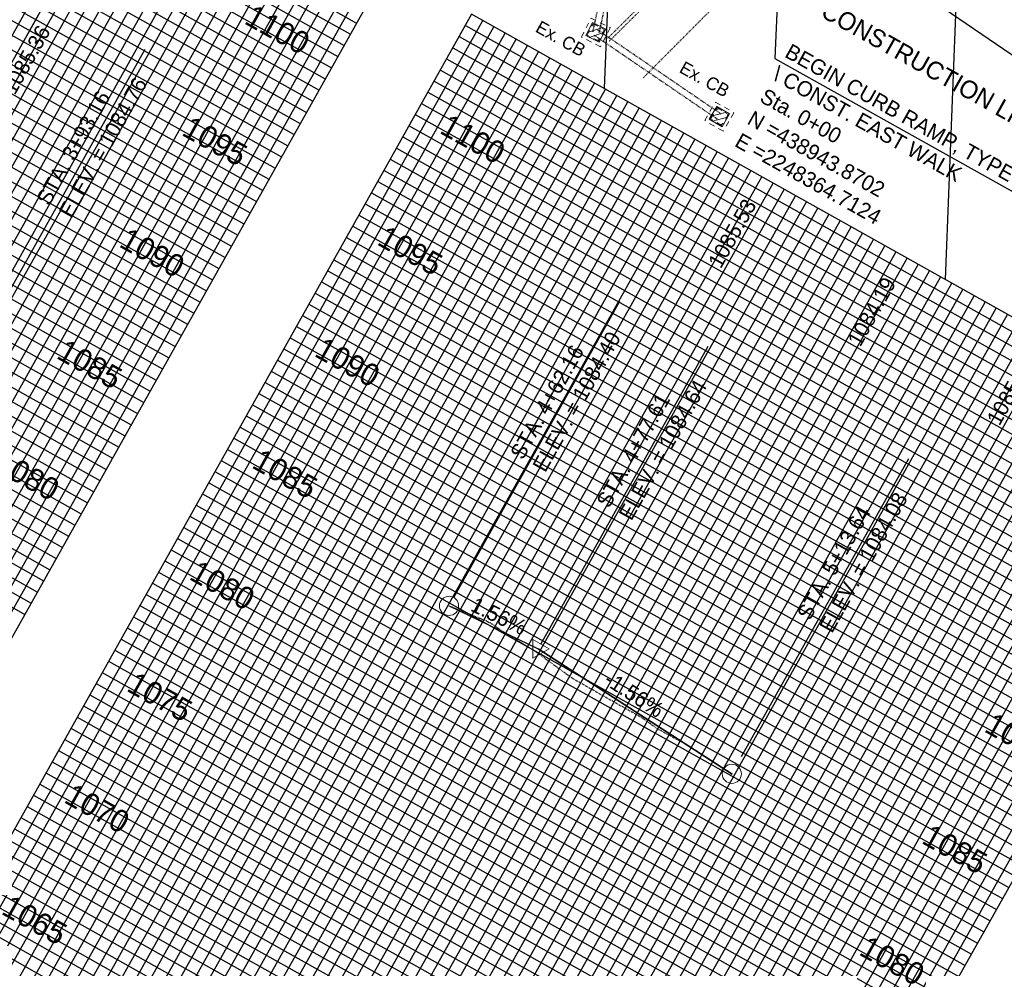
# Model space of a CAD drawing. Header units: feet. Extents: x 2245337 to 2248603, y 408525 to 439504.
# Tile 3 of 8: x 2248246 to 2248400, y 438783 to 438932. Entities that reach past the tile are written whole.
import ezdxf
from ezdxf import colors
from ezdxf.entities.mleader import LeaderData, LeaderLine
from ezdxf.math import Vec2, Vec3

# ---------------------------------------------------------------- set-up
doc = ezdxf.new("R2010")
doc.units = ezdxf.units.FT
doc.header["$MEASUREMENT"] = 0
for name, pattern in [('DGN Style 3', [0.19312, 0.137943, -0.055177]), ('OhDOT_USTN1', [0.055, 0.014, -0.041]), ('OhDOT_USTN2', [0.11, 0.069, -0.041]), ('OhDOT_USTN5', [0.11, 0.055, -0.055]), ('REDO_Drainage01', [1.6, 0.85, -0.75])]:
    doc.linetypes.add(name, pattern=pattern)
doc.layers.add('0_Mview', color=7, linetype='Continuous', plot=False)
for name, color, linetype in [('DR_X_Cells', 151, 'OhDOT_USTN2'), ('DR_X_Storm_Sewer', 151, 'OhDOT_USTN5'), ('DV_X_Property_Line', 7, 'Continuous'), ('GE_P_CL_Text', 7, 'Continuous'), ('GE_X_Cells', 2, 'Continuous'), ('LT_X_Foundation', 7, 'OhDOT_USTN1'), ('PF_P_Grade_Line', 7, 'Continuous'), ('PF_P_Text', 7, 'Continuous'), ('PF_X_Ground_Line', 3, 'OhDOT_USTN2'), ('PV_P_Construction_Limits', 203, 'DGN Style 3'), ('PV_X_Curb', 120, 'OhDOT_USTN1'), ('PV_X_Parking_Lot', 7, 'OhDOT_USTN5'), ('PV_X_Text', 7, 'Continuous'), ('PV_X_Walk', 120, 'OhDOT_USTN5'), ('SH_Data', 7, 'Continuous'), ('TX_P_20', 7, 'Continuous')]:
    doc.layers.add(name, color=color, linetype=linetype)
doc.layers.add('SH_Major_Grid_Line', color=254, linetype='Continuous', transparency=0.3)
doc.layers.add('SH_Minor_Grid_Line', color=252, linetype='Continuous', transparency=0.5)
doc.styles.add('Slanted-Normal', font='font31.shx', dxfattribs={"height": 0.14})
doc.styles.get("Standard").update_dxf_attribs({"font": 'arial.ttf'})
doc.styles.add('Straight-Normal', font='font30.shx', dxfattribs={"height": 0.14})

# ---------------------------------------------------------------- blocks, each defined once
blk = doc.blocks.new('CB22B-X')
at = {"layer": 'Defpoints', "color": 20, "linetype": 'REDO_Drainage01', "lineweight": 0}
blk.add_lwpolyline([(-1, 1), (1, 1), (1, -1), (-1, -1), (-1, 1)], close=True, dxfattribs=at)
at = {"layer": 'DR_X_Cells', "color": 151, "linetype": 'Continuous', "lineweight": 0}
for p, q in [((-1.15, -0.61), (0.61, 1.15)), ((-1.15, 0.52), (-0.52, 1.15)), ((-0.55, -1.15), (1.15, 0.55)), ((0.58, -1.15), (1.15, -0.58))]:
    blk.add_line(p, q, dxfattribs=at)
at = {"layer": 'DR_X_Cells', "color": 151, "linetype": 'REDO_Drainage01', "lineweight": 0}
blk.add_lwpolyline([(-1.67, 1.67), (1.67, 1.67), (1.67, -1.67), (-1.67, -1.67), (-1.67, 1.67)], close=True, dxfattribs=at)
at = {"layer": 'DR_X_Cells', "color": 151, "linetype": 'Continuous', "lineweight": 0, "flags": 128}
blk.add_lwpolyline([(-1.15, 1.15), (1.15, 1.15), (1.15, -1.15), (-1.15, -1.15), (-1.15, 1.15)], close=True, dxfattribs=at)
blk = doc.blocks.new('PI')
at = {"layer": 'GE_X_Cells', "color": 2, "linetype": 'Continuous', "lineweight": 0, "flags": 128}
blk.add_lwpolyline([(-0.0731, -0.0422), (0.073, -0.0422), (0, 0.0843), (-0.0731, -0.0422)], dxfattribs=at)
blk = doc.blocks.new('PC')
at = {"layer": 'GE_X_Cells', "color": 2, "linetype": 'Continuous', "lineweight": 0}
blk.add_circle((0, 0), 0.075, dxfattribs=at)

msp = doc.modelspace()

# ---------------------------------------------------------------- linework, layer by layer
at = {"layer": '0_Mview'}
for p, q in [((2248227.121, 438893.478), (2248250.275, 438934.763)), ((2248241.23, 438883.549), (2248265.558, 438926.927)), ((2248327.409, 438833.918), (2248353.538, 438880.507)), ((2248358.759, 438816.335), (2248384.888, 438862.924))]:
    msp.add_line(p, q, dxfattribs=at)
msp.add_lwpolyline([(2248313.794, 438841.202), (2248339.768, 438887.513)], dxfattribs=at)
at = {"layer": 'DR_X_Storm_Sewer'}
for points, elevation in [([(2248363.913, 439060.708), (2248335.504, 438929.669)], 1084.363), ([(2248364.891, 439060.496), (2248336.481, 438929.457)], 1084.363), ([(2248336.274, 438929.976), (2248355.581, 438916.803)], 1083.298), ([(2248335.711, 438929.15), (2248355.017, 438915.977)], 1083.298)]:
    msp.add_lwpolyline(points, dxfattribs=dict(at, elevation=elevation))
at = {"layer": 'DV_X_Property_Line'}
for p, q in [((2248341.292, 439021.896, 1083.62), (2248337.322, 438920.777, 1083.62)), ((2248394.626, 438994.41, 1083.62), (2248390.563, 438890.917, 1083.62))]:
    msp.add_line(p, q, dxfattribs=at)
at = {"layer": 'PF_P_Grade_Line'}
for points in [[(2248313.061, 438839.894), (2248326.996, 438833.183)], [(2248357.321, 438813.597), (2248326.996, 438833.183)]]:
    msp.add_lwpolyline(points, dxfattribs=at)
at = {"layer": 'PF_P_Grade_Line', "color": 7, "linetype": 'Continuous', "lineweight": -3, "flags": 128}
msp.add_lwpolyline([(2248313.061, 438839.894), (2248326.996, 438833.183), (2248357.321, 438813.597)], dxfattribs=at)
at = {"layer": 'PF_X_Ground_Line', "color": 3, "linetype": 'OhDOT_USTN2', "lineweight": -3, "flags": 128}
msp.add_lwpolyline([(2248313.061, 438839.894), (2248319.007, 438837.509), (2248319.012, 438837.425), (2248319.563, 438837.221), (2248321.652, 438835.768), (2248326.334, 438832.927), (2248332.008, 438828.809), (2248333.941, 438827.659), (2248343.105, 438822.474), (2248345.587, 438820.709), (2248350.313, 438818.134), (2248357.247, 438813.64), (2248357.321, 438813.597)], dxfattribs=at)
at = {"layer": 'PV_X_Curb'}
msp.add_arc((2250152.217, 437108.666, 1083.43), 2569.373, 133.870547, 134.914865, dxfattribs=at)
at = {"layer": 'PV_X_Parking_Lot'}
msp.add_arc((2250152.217, 437108.666, 1083.43), 2569.873, 133.870547, 134.914865, dxfattribs=at)
at = {"layer": 'PV_X_Walk'}
msp.add_arc((2236187.709, 451042.674, 1084.187), 17165.677, 315.0839882, 315.2412419, dxfattribs=at)
at = {"layer": 'SH_Data', "color": 7, "linetype": 'Continuous'}
for p, q in [((2248215.463, 438782.744), (2248303.513, 438939.739)), ((2248316.595, 438932.401), (2248228.546, 438775.407)), ((2248438.702, 438863.918), (2248316.595, 438932.401)), ((2248333.209, 438716.707), (2248421.258, 438873.702)), ((2248350.653, 438706.924), (2248438.702, 438863.918))]:
    msp.add_line(p, q, dxfattribs=at)
at = {"layer": 'SH_Major_Grid_Line', "color": 254, "linetype": 'Continuous'}
for p, q in [((2247909.965, 439137.528), (2248293.729, 438922.295)), ((2247900.182, 439120.084), (2248283.946, 438904.851)), ((2247890.399, 439102.64), (2248274.163, 438887.407)), ((2247880.615, 439085.196), (2248264.379, 438869.964)), ((2247870.832, 439067.752), (2248254.596, 438852.52)), ((2248180.575, 438802.311), (2248268.625, 438959.306)), ((2248198.019, 438792.528), (2248286.069, 438949.522)), ((2248245.99, 438765.624), (2248334.039, 438922.618)), ((2248306.812, 438914.958), (2248428.919, 438846.475)), ((2248263.434, 438755.84), (2248351.483, 438912.835)), ((2248280.877, 438746.057), (2248368.927, 438903.052)), ((2248297.029, 438897.514), (2248419.136, 438829.031)), ((2248298.321, 438736.274), (2248386.371, 438893.268)), ((2248315.765, 438726.491), (2248403.815, 438883.485)), ((2248287.246, 438880.07), (2248409.352, 438811.587)), ((2248277.462, 438862.626), (2248399.569, 438794.143)), ((2248267.679, 438845.182), (2248389.786, 438776.699)), ((2248257.896, 438827.738), (2248380.003, 438759.255)), ((2248248.112, 438810.295), (2248370.219, 438741.812)), ((2248238.329, 438792.851), (2248360.436, 438724.368))]:
    msp.add_line(p, q, dxfattribs=at)
at = {"layer": 'SH_Minor_Grid_Line', "color": 252, "linetype": 'Continuous'}
for p, q in [((2247914.857, 439146.249), (2248298.621, 438931.017)), ((2247913.878, 439144.505), (2248297.643, 438929.273)), ((2247912.9, 439142.761), (2248296.664, 438927.528)), ((2247911.922, 439141.016), (2248295.686, 438925.784)), ((2247910.943, 439139.272), (2248294.708, 438924.039)), ((2247908.987, 439135.783), (2248292.751, 438920.551)), ((2247908.008, 439134.039), (2248291.773, 438918.806)), ((2247907.03, 439132.294), (2248290.794, 438917.062)), ((2247906.052, 439130.55), (2248289.816, 438915.318)), ((2247905.073, 439128.806), (2248288.838, 438913.573)), ((2247904.095, 439127.061), (2248287.859, 438911.829)), ((2247903.117, 439125.317), (2248286.881, 438910.084)), ((2247902.138, 439123.572), (2248285.903, 438908.34)), ((2247901.16, 439121.828), (2248284.924, 438906.596)), ((2247899.203, 439118.339), (2248282.968, 438903.107)), ((2247898.225, 439116.595), (2248281.989, 438901.362)), ((2247897.247, 439114.851), (2248281.011, 438899.618)), ((2247896.268, 439113.106), (2248280.033, 438897.874)), ((2247895.29, 439111.362), (2248279.054, 438896.129)), ((2247894.312, 439109.617), (2248278.076, 438894.385)), ((2247893.333, 439107.873), (2248277.098, 438892.641)), ((2247892.355, 439106.129), (2248276.119, 438890.896)), ((2247891.377, 439104.384), (2248275.141, 438889.152)), ((2247889.42, 439100.895), (2248273.184, 438885.663)), ((2247888.442, 439099.151), (2248272.206, 438883.919)), ((2247887.464, 439097.407), (2248271.228, 438882.174)), ((2247886.485, 439095.662), (2248270.249, 438880.43)), ((2247885.507, 439093.918), (2248269.271, 438878.686)), ((2247884.529, 439092.174), (2248268.293, 438876.941)), ((2247883.55, 439090.429), (2248267.314, 438875.197)), ((2247882.572, 439088.685), (2248266.336, 438873.452)), ((2247881.594, 439086.94), (2248265.358, 438871.708)), ((2247879.637, 439083.452), (2248263.401, 438868.219)), ((2247878.659, 439081.707), (2248262.423, 438866.475)), ((2247877.68, 439079.963), (2248261.444, 438864.73)), ((2247876.702, 439078.219), (2248260.466, 438862.986)), ((2247875.724, 439076.474), (2248259.488, 438861.242)), ((2247874.745, 439074.73), (2248258.509, 438859.497)), ((2247873.767, 439072.985), (2248257.531, 438857.753)), ((2247872.789, 439071.241), (2248256.553, 438856.009)), ((2247871.81, 439069.497), (2248255.574, 438854.264)), ((2247869.854, 439066.008), (2248253.618, 438850.775)), ((2247868.875, 439064.263), (2248252.64, 438849.031)), ((2247867.897, 439062.519), (2248251.661, 438847.287)), ((2247866.919, 439060.775), (2248250.683, 438845.542)), ((2247865.94, 439059.03), (2248249.705, 438843.798)), ((2247864.962, 439057.286), (2248248.726, 438842.053)), ((2247863.984, 439055.542), (2248247.748, 438840.309)), ((2247863.005, 439053.797), (2248246.77, 438838.565)), ((2248175.342, 438805.246), (2248263.392, 438962.24)), ((2248177.087, 438804.268), (2248265.136, 438961.262)), ((2248178.831, 438803.289), (2248266.881, 438960.284)), ((2248182.32, 438801.333), (2248270.369, 438958.327)), ((2248184.064, 438800.354), (2248272.114, 438957.349)), ((2248185.808, 438799.376), (2248273.858, 438956.371)), ((2248187.553, 438798.398), (2248275.602, 438955.392)), ((2248189.297, 438797.419), (2248277.347, 438954.414)), ((2248191.042, 438796.441), (2248279.091, 438953.436)), ((2248192.786, 438795.463), (2248280.836, 438952.457)), ((2248194.53, 438794.484), (2248282.58, 438951.479)), ((2248196.275, 438793.506), (2248284.324, 438950.501)), ((2248199.764, 438791.549), (2248287.813, 438948.544)), ((2248201.508, 438790.571), (2248289.558, 438947.566)), ((2248203.252, 438789.593), (2248291.302, 438946.587)), ((2248204.997, 438788.614), (2248293.046, 438945.609)), ((2248206.741, 438787.636), (2248294.791, 438944.631)), ((2248208.485, 438786.658), (2248296.535, 438943.652)), ((2248210.23, 438785.679), (2248298.279, 438942.674)), ((2248211.974, 438784.701), (2248300.024, 438941.696)), ((2248213.719, 438783.723), (2248301.768, 438940.717)), ((2248230.29, 438774.429), (2248318.34, 438931.423)), ((2248232.035, 438773.45), (2248320.084, 438930.445)), ((2248315.617, 438930.657), (2248437.724, 438862.174)), ((2248233.779, 438772.472), (2248321.829, 438929.466)), ((2248235.523, 438771.494), (2248323.573, 438928.488)), ((2248314.639, 438928.913), (2248436.746, 438860.43)), ((2248237.268, 438770.515), (2248325.317, 438927.51)), ((2248313.661, 438927.168), (2248435.767, 438858.685)), ((2248239.012, 438769.537), (2248327.062, 438926.531)), ((2248240.757, 438768.559), (2248328.806, 438925.553)), ((2248312.682, 438925.424), (2248434.789, 438856.941)), ((2248242.501, 438767.58), (2248330.551, 438924.575)), ((2248244.245, 438766.602), (2248332.295, 438923.596)), ((2248311.704, 438923.68), (2248433.811, 438855.196)), ((2248247.734, 438764.645), (2248335.784, 438921.64)), ((2248249.478, 438763.667), (2248337.528, 438920.661)), ((2248310.726, 438921.935), (2248432.832, 438853.452)), ((2248251.223, 438762.689), (2248339.272, 438919.683)), ((2248309.747, 438920.191), (2248431.854, 438851.708)), ((2248252.967, 438761.71), (2248341.017, 438918.705)), ((2248254.712, 438760.732), (2248342.761, 438917.727)), ((2248308.769, 438918.446), (2248430.876, 438849.963)), ((2248256.456, 438759.754), (2248344.506, 438916.748)), ((2248307.791, 438916.702), (2248429.897, 438848.219)), ((2248258.2, 438758.775), (2248346.25, 438915.77)), ((2248259.945, 438757.797), (2248347.994, 438914.792)), ((2248261.689, 438756.819), (2248349.739, 438913.813)), ((2248305.834, 438913.213), (2248427.941, 438844.73)), ((2248265.178, 438754.862), (2248353.228, 438911.857)), ((2248304.856, 438911.469), (2248426.962, 438842.986)), ((2248266.922, 438753.884), (2248354.972, 438910.878)), ((2248268.667, 438752.905), (2248356.716, 438909.9)), ((2248270.411, 438751.927), (2248358.461, 438908.922)), ((2248303.877, 438909.724), (2248425.984, 438841.241)), ((2248272.155, 438750.949), (2248360.205, 438907.943)), ((2248273.9, 438749.97), (2248361.949, 438906.965)), ((2248302.899, 438907.98), (2248425.006, 438839.497)), ((2248275.644, 438748.992), (2248363.694, 438905.987)), ((2248301.921, 438906.236), (2248424.027, 438837.753)), ((2248277.389, 438748.014), (2248365.438, 438905.008)), ((2248279.133, 438747.035), (2248367.183, 438904.03)), ((2248300.942, 438904.491), (2248423.049, 438836.008)), ((2248282.622, 438745.079), (2248370.671, 438902.073)), ((2248299.964, 438902.747), (2248422.071, 438834.264)), ((2248284.366, 438744.1), (2248372.416, 438901.095)), ((2248298.986, 438901.003), (2248421.092, 438832.52)), ((2248286.11, 438743.122), (2248374.16, 438900.117)), ((2248287.855, 438742.144), (2248375.905, 438899.138)), ((2248298.007, 438899.258), (2248420.114, 438830.775)), ((2248289.599, 438741.165), (2248377.649, 438898.16)), ((2248291.344, 438740.187), (2248379.393, 438897.182)), ((2248293.088, 438739.209), (2248381.138, 438896.203)), ((2248294.832, 438738.23), (2248382.882, 438895.225)), ((2248296.051, 438895.769), (2248418.157, 438827.286)), ((2248295.072, 438894.025), (2248417.179, 438825.542)), ((2248296.577, 438737.252), (2248384.626, 438894.247)), ((2248294.094, 438892.281), (2248416.201, 438823.798)), ((2248300.066, 438735.295), (2248388.115, 438892.29)), ((2248301.81, 438734.317), (2248389.86, 438891.312)), ((2248293.116, 438890.536), (2248415.222, 438822.053)), ((2248303.554, 438733.339), (2248391.604, 438890.333)), ((2248292.137, 438888.792), (2248414.244, 438820.309)), ((2248305.299, 438732.36), (2248393.348, 438889.355)), ((2248307.043, 438731.382), (2248395.093, 438888.377)), ((2248291.159, 438887.047), (2248413.266, 438818.564)), ((2248308.787, 438730.404), (2248396.837, 438887.398)), ((2248290.181, 438885.303), (2248412.287, 438816.82)), ((2248310.532, 438729.426), (2248398.581, 438886.42)), ((2248312.276, 438728.447), (2248400.326, 438885.442)), ((2248314.021, 438727.469), (2248402.07, 438884.463)), ((2248289.202, 438883.559), (2248411.309, 438815.076)), ((2248317.509, 438725.512), (2248405.559, 438882.507)), ((2248288.224, 438881.814), (2248410.331, 438813.331)), ((2248319.254, 438724.534), (2248407.303, 438881.528)), ((2248320.998, 438723.556), (2248409.048, 438880.55)), ((2248322.743, 438722.577), (2248410.792, 438879.572)), ((2248286.267, 438878.326), (2248408.374, 438809.843)), ((2248324.487, 438721.599), (2248412.537, 438878.593)), ((2248326.231, 438720.621), (2248414.281, 438877.615)), ((2248285.289, 438876.581), (2248407.396, 438808.098)), ((2248327.976, 438719.642), (2248416.025, 438876.637)), ((2248284.311, 438874.837), (2248406.417, 438806.354)), ((2248329.72, 438718.664), (2248417.77, 438875.658)), ((2248331.464, 438717.686), (2248419.514, 438874.68)), ((2248283.332, 438873.092), (2248405.439, 438804.609)), ((2248282.354, 438871.348), (2248404.461, 438802.865)), ((2248334.953, 438715.729), (2248423.003, 438872.723)), ((2248336.698, 438714.751), (2248424.747, 438871.745)), ((2248338.442, 438713.772), (2248426.492, 438870.767)), ((2248340.186, 438712.794), (2248428.236, 438869.788)), ((2248281.376, 438869.604), (2248403.482, 438801.121)), ((2248341.931, 438711.816), (2248429.98, 438868.81)), ((2248280.397, 438867.859), (2248402.504, 438799.376)), ((2248343.675, 438710.837), (2248431.725, 438867.832)), ((2248345.42, 438709.859), (2248433.469, 438866.853)), ((2248279.419, 438866.115), (2248401.526, 438797.632)), ((2248347.164, 438708.881), (2248435.214, 438865.875)), ((2248278.441, 438864.371), (2248400.547, 438795.887)), ((2248348.908, 438707.902), (2248436.958, 438864.897)), ((2248276.484, 438860.882), (2248398.591, 438792.399)), ((2248275.506, 438859.137), (2248397.612, 438790.654)), ((2248274.527, 438857.393), (2248396.634, 438788.91)), ((2248273.549, 438855.649), (2248395.656, 438787.166)), ((2248272.571, 438853.904), (2248394.677, 438785.421)), ((2248271.592, 438852.16), (2248393.699, 438783.677)), ((2248270.614, 438850.415), (2248392.721, 438781.932)), ((2248269.636, 438848.671), (2248391.742, 438780.188)), ((2248268.657, 438846.927), (2248390.764, 438778.444)), ((2248266.701, 438843.438), (2248388.808, 438774.955)), ((2248265.722, 438841.694), (2248387.829, 438773.21)), ((2248264.744, 438839.949), (2248386.851, 438771.466)), ((2248263.766, 438838.205), (2248385.873, 438769.722)), ((2248262.787, 438836.46), (2248384.894, 438767.977)), ((2248261.809, 438834.716), (2248383.916, 438766.233)), ((2248260.831, 438832.972), (2248382.938, 438764.489)), ((2248259.852, 438831.227), (2248381.959, 438762.744)), ((2248258.874, 438829.483), (2248380.981, 438761)), ((2248256.917, 438825.994), (2248379.024, 438757.511)), ((2248255.939, 438824.25), (2248378.046, 438755.767)), ((2248254.961, 438822.505), (2248377.068, 438754.022)), ((2248253.982, 438820.761), (2248376.089, 438752.278)), ((2248253.004, 438819.017), (2248375.111, 438750.534)), ((2248252.026, 438817.272), (2248374.133, 438748.789)), ((2248251.047, 438815.528), (2248373.154, 438747.045)), ((2248250.069, 438813.783), (2248372.176, 438745.3)), ((2248249.091, 438812.039), (2248371.198, 438743.556)), ((2248247.134, 438808.55), (2248369.241, 438740.067)), ((2248246.156, 438806.806), (2248368.263, 438738.323)), ((2248245.177, 438805.061), (2248367.284, 438736.578)), ((2248244.199, 438803.317), (2248366.306, 438734.834)), ((2248243.221, 438801.573), (2248365.328, 438733.09)), ((2248242.242, 438799.828), (2248364.349, 438731.345)), ((2248241.264, 438798.084), (2248363.371, 438729.601)), ((2248240.286, 438796.34), (2248362.393, 438727.857)), ((2248239.307, 438794.595), (2248361.414, 438726.112)), ((2248237.351, 438791.106), (2248359.458, 438722.623)), ((2248236.372, 438789.362), (2248358.479, 438720.879))]:
    msp.add_line(p, q, dxfattribs=at)

# ---------------------------------------------------------------- block references
at = {"layer": '0_Mview', "xscale": 20, "yscale": 20, "zscale": 20}
for name, p, rotation in [('PC', (2248313.061, 438839.894), 330.7143082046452), ('PI', (2248326.996, 438833.183), 150.7143082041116), ('PC', (2248357.247, 438813.64), 330.7143082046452)]:
    msp.add_blockref(name, p, dxfattribs=dict(at, rotation=rotation))
at = {"layer": 'LT_X_Foundation'}
for p, rotation in [((2248335.992, 438929.563, 1083.298), 332.9888311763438), ((2248355.299, 438916.39, 1082.739), 329.7740364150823)]:
    msp.add_blockref('CB22B-X', p, dxfattribs=dict(at, rotation=rotation))

# ---------------------------------------------------------------- texts
at = {"layer": 'GE_P_CL_Text', "insert": (2248366.522, 438927.906), "char_height": 2.4, "width": 87.36758, "attachment_point": 1, "rotation": 330.71431, "style": 'Slanted-Normal'}
msp.add_mtext('BEGIN CURB RAMP, TYPE 2A\\P\\\\ CONST. EAST WALK\\PSta. 0+00\\PN =438943.8702\\PE =2248364.7124', dxfattribs=at)
at = {"layer": 'PF_P_Text', "color": 7, "linetype": 'Continuous', "lineweight": -3, "char_height": 2.4, "style": 'Slanted-Normal'}
for s, insert, attachment_point, rotation in [('STA. 3+76\\PELEV. = 1085.36 ', (2248238.99, 438908.511), 7, 60.71431), ('STA. 3+93.16\\PELEV. = 1084.76 ', (2248254.087, 438900.343), 7, 60.71431), ('1085.53', (2248358.377, 438897.529), 8, 60.71431), ('1084.19', (2248380.179, 438885.295), 8, 60.71431), ('STA. 4+62.16\\PELEV. = 1084.40', (2248328.118, 438860.612), 7, 60.71431), ('1085.17', (2248401.925, 438872.961), 8, 60.71431), ('STA. 4+77.61\\PELEV. = 1084.64 ', (2248341.583, 438853.061), 7, 60.71431), ('STA. 5+13.64\\PELEV. = 1084.08', (2248372.933, 438835.478), 7, 60.71431), ('1.56%', (2248320.344, 438837.195), 8, 334.28494), ('-1.56%', (2248341.316, 438825.017), 8, 327.14368)]:
    msp.add_mtext(s, dxfattribs=dict(at, insert=insert, attachment_point=attachment_point, rotation=rotation))
at = {"layer": 'PV_P_Construction_Limits', "insert": (2248372.317, 438934.571, -1082.916), "char_height": 2.8, "width": 55.63918, "attachment_point": 1, "rotation": 330.71431, "style": 'Slanted-Normal'}
msp.add_mtext('CONSTRUCTION LIMITS', dxfattribs=at)
at = {"layer": 'PV_X_Text', "char_height": 2, "width": 725.59682, "attachment_point": 1, "rotation": 330.71431, "style": 'Straight-Normal'}
for insert in [(2248327.379, 438931.5, 1084.363), (2248349.861, 438925.155, 1084.363)]:
    msp.add_mtext('Ex. CB', dxfattribs=dict(at, insert=insert))
at = {"layer": 'SH_Data', "char_height": 3.5, "width": 20.80085, "attachment_point": 1, "rotation": 330.71431, "style": 'Slanted-Normal'}
for s, insert in [('1100', (2248282.599, 438934.09)), ('1095', (2248272.816, 438916.646)), ('1100', (2248313.126, 438916.969)), ('1095', (2248303.343, 438899.525)), ('1090', (2248263.033, 438899.202)), ('\\pxt3;1085', (2248253.25, 438881.758)), ('1090', (2248293.56, 438882.081)), ('1080', (2248243.466, 438864.315)), ('\\pxt3;1085', (2248283.776, 438864.638)), ('1080', (2248273.993, 438847.194)), ('1075', (2248264.21, 438829.75)), ('1090', (2248398.223, 438823.382)), ('1070', (2248254.426, 438812.306)), ('\\pxt3;1085', (2248388.439, 438805.938)), ('1065', (2248244.643, 438794.862)), ('1080', (2248378.656, 438788.494))]:
    msp.add_mtext(s, dxfattribs=dict(at, insert=insert))

# ---------------------------------------------------------------- leaders
at = {"layer": 'TX_P_20'}
ml = msp.add_multileader_mtext('Standard', dxfattribs=at)
ml.set_content('', color=256)
ml.set_leader_properties()
ml.build(insert=Vec2(0, 0))
ml.multileader.update_dxf_attribs({"dogleg_length": 2.25, "arrow_head_size": 2, "scale": 20})
ctx = ml.context
ctx.base_point, ctx.scale, ctx.char_height, ctx.arrow_head_size, ctx.landing_gap_size, ctx.plane_origin, ctx.plane_x_axis, ctx.plane_y_axis = Vec3(2248465.287, 438913.741, -2166.536), 20, 2, 2, 1.8, Vec3(2248361.195, 438917.032, -2166.536), Vec3(-0.8721915, 0.4891647), Vec3(-0.4891647, -0.8721915)
ctx.text_align_type = 2
notes = []
notes.append((ctx, [(0, (1, 1, 0), (2248422.898, 438937.515, -2166.536), (0.8721915, -0.4891647), 45, [(0, [(2248372.462, 438951.677, -2166.536)], 0, [])])]))
ctx.mtext.insert, ctx.mtext.text_direction, ctx.mtext.rotation, ctx.mtext.alignment, ctx.mtext.flow_direction = Vec3(2248463.228, 438913.749, -2166.536), Vec3(-0.8721915, 0.4891647), -3.1415927, 3, 5
ml = msp.add_multileader_mtext('Standard', dxfattribs=at)
ml.set_content('', color=256)
ml.set_leader_properties()
ml.build(insert=Vec2(0, 0))
ml.multileader.update_dxf_attribs({"dogleg_length": 2.25, "arrow_head_size": 2, "scale": 20})
ctx = ml.context
ctx.base_point, ctx.scale, ctx.char_height, ctx.arrow_head_size, ctx.landing_gap_size, ctx.plane_origin, ctx.plane_x_axis, ctx.plane_y_axis = Vec3(2248459.202, 438891.441, -2166.536), 20, 2, 2, 1.8, Vec3(2248350.337, 438891.09, -2166.536), Vec3(-0.8721915, 0.4891647), Vec3(-0.4891647, -0.8721915)
ctx.text_align_type = 2
notes.append((ctx, [(0, (1, 1, 0), (2248416.813, 438915.215, -2166.536), (0.8721915, -0.4891647), 45, [(0, [(2248368.941, 438948.127, -2166.536)], 0, [])])]))
ctx.mtext.insert, ctx.mtext.text_direction, ctx.mtext.rotation, ctx.mtext.alignment, ctx.mtext.flow_direction = Vec3(2248457.143, 438891.45, -2166.536), Vec3(-0.8721915, 0.4891647), -3.1415927, 3, 5
ml = msp.add_multileader_mtext('Standard', dxfattribs=at)
ml.set_content('', color=256)
ml.set_leader_properties()
ml.build(insert=Vec2(0, 0))
ml.multileader.update_dxf_attribs({"dogleg_length": 2.25, "arrow_head_size": 2, "scale": 20})
ctx = ml.context
ctx.base_point, ctx.scale, ctx.char_height, ctx.arrow_head_size, ctx.landing_gap_size, ctx.plane_origin, ctx.plane_x_axis, ctx.plane_y_axis = Vec3(2248411.539, 438898.833, -2166.536), 20, 2, 2, 1.8, Vec3(2248301.997, 438911.386, -2166.536), Vec3(-0.8721915, 0.4891647), Vec3(-0.4891647, -0.8721915)
ctx.text_align_type = 2
notes.append((ctx, [(0, (1, 1, 0), (2248363.989, 438925.501, -2166.536), (0.8721915, -0.4891647), 50.918, [(0, [(2248364.738, 438943.845, -2166.536)], 0, [])])]))
ctx.mtext.insert, ctx.mtext.text_direction, ctx.mtext.rotation, ctx.mtext.alignment, ctx.mtext.flow_direction = Vec3(2248409.479, 438898.842, -2166.536), Vec3(-0.8721915, 0.4891647), -3.1415927, 3, 5
for ctx, leaders in notes:
    for number, flags, end, landing, length, lines in leaders:
        leader = LeaderData()
        leader.index, (leader.has_last_leader_line, leader.has_dogleg_vector, leader.attachment_direction) = number, flags
        leader.last_leader_point, leader.dogleg_vector, leader.dogleg_length = Vec3(end), Vec3(landing), length
        for number, points, colour, breaks in lines:
            line = LeaderLine()
            line.index, line.vertices, line.color, line.breaks = number, Vec3.list(points), colors.encode_raw_color(colour), breaks
            leader.lines.append(line)
        ctx.leaders.append(leader)

doc.saveas('drawing.dxf')
